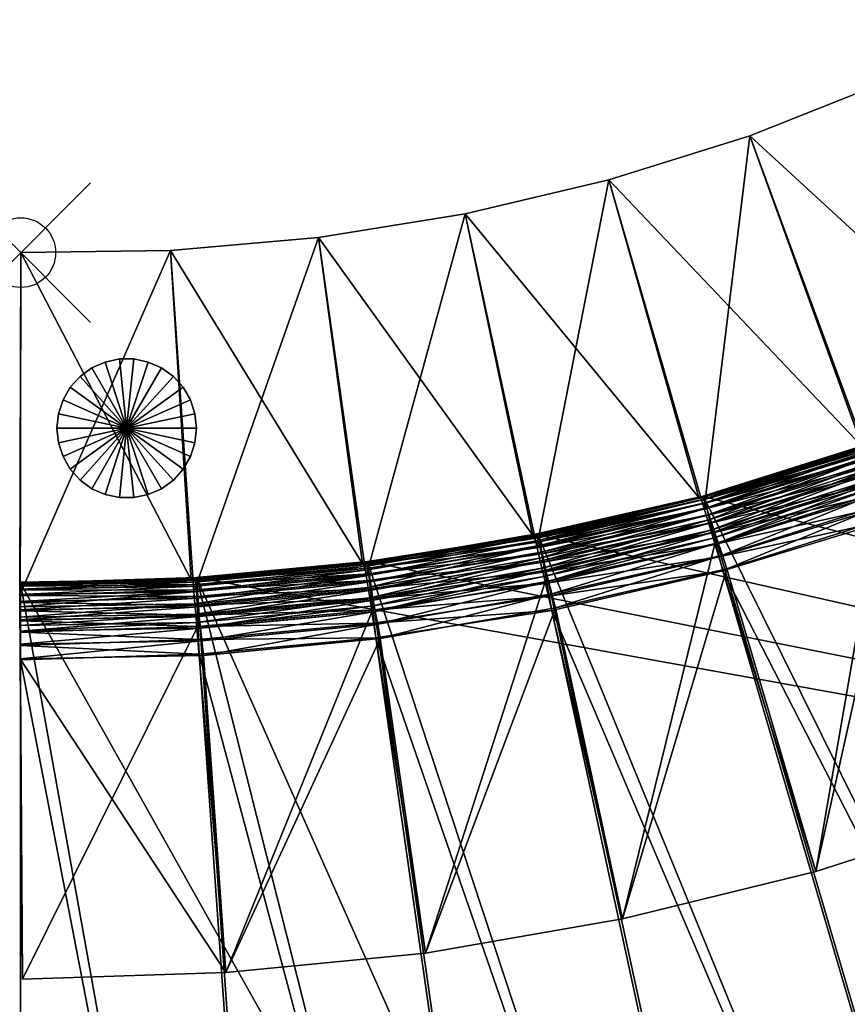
# Model space of a CAD drawing. Header units: inches. Extents: x 0 to 40.9, y -28 to 8.2.
# Tile 2 of 4: x 0 to 11.9, y -10.8 to 3.3. Entities that reach past the tile are written whole.
import ezdxf

# ---------------------------------------------------------------- set-up
doc = ezdxf.new("R2010")
doc.units = ezdxf.units.IN
doc.header["$MEASUREMENT"] = 0
doc.header["$PDMODE"] = 35
doc.header["$PDSIZE"] = 1
for name, color, linetype in [('A-FURN-3-NODE', 7, 'Continuous'), ('A-FURN-3-ST', 151, 'Continuous'), ('A-FURN-3-ST-BK', 151, 'Continuous'), ('A-FURN-3-ST-LG', 252, 'Continuous')]:
    doc.layers.add(name, color=color, linetype=linetype)

msp = doc.modelspace()

# ---------------------------------------------------------------- linework, layer by layer
at = {"layer": 'A-FURN-3-NODE'}
msp.add_point((0, 0), dxfattribs=at)

# ---------------------------------------------------------------- meshes
at = {"layer": 'A-FURN-3-ST'}
mesh = msp.add_polyface(dxfattribs=at)
corners = [(16.545, -0.72, 1.5), (18.699, 0.452, 1.5), (27.671, -21.232, 1.5), (14.419, -1.874, 1.5), (24.032, -23.011, 1.5), (16.545, -0.72, 12.132), (18.699, 0.452, 12.132), (7.422, -4.05, 12.132), (4.973, -4.43, 12.132), (40.878, -11.59, 12.132), (9.798, -3.498, 12.132), (12.133, -2.788, 12.132), (14.419, -1.874, 12.132), (12.133, -2.788, 12.132), (14.419, -1.874, 12.132), (40.878, -11.59, 12.132), (9.798, -3.498, 12.132), (7.422, -4.05, 12.132), (4.973, -4.43, 12.132), (18.699, 0.452, 13.532), (18.699, 0.452, 12.132), (16.545, -0.72, 12.132), (17.037, -1.704, 14.632), (14.84, -2.89, 14.632), (27.111, -20.285, 14.632), (19.26, -0.495, 14.632), (30.618, -18.257, 14.632), (18.705, 0.442, 13.741), (20.53, 1.759, 13.741), (18.722, 0.414, 13.928), (20.549, 1.731, 13.928), (18.75, 0.366, 14.093), (20.58, 1.686, 14.093), (18.789, 0.3, 14.236), (20.624, 1.623, 14.236), (18.839, 0.215, 14.357), (20.68, 1.541, 14.357), (16.545, -0.72, 13.532), (16.55, -0.73, 13.741), (16.565, -0.759, 13.928), (16.59, -0.808, 14.093), (16.624, -0.877, 14.236), (16.944, -1.517, 14.621), (19.153, -0.315, 14.621), (16.86, -1.35, 14.588), (19.058, -0.154, 14.588), (16.787, -1.202, 14.533), (18.974, -0.012, 14.533), (16.723, -1.074, 14.456), (18.901, 0.111, 14.456), (16.668, -0.966, 14.357), (21.15, 0.863, 14.632), (21.031, 1.035, 14.621), (20.925, 1.189, 14.588), (20.831, 1.325, 14.533), (20.749, 1.442, 14.456)]
mesh.append_faces([[corners[k] for k in face] for face in [(0, 1, 2), (3, 0, 4), (7, 8, 9), (10, 7, 9), (11, 10, 9), (12, 11, 9), (13, 14, 15), (16, 13, 15), (17, 16, 15), (18, 17, 15), (22, 23, 24), (25, 22, 26)]], dxfattribs={"vtx1": -1, "vtx2": -1})
mesh.append_faces([[corners[k] for k in face] for face in [(5, 6, 1), (19, 20, 21), (19, 27, 28), (27, 29, 30), (29, 31, 32), (31, 33, 34), (33, 35, 36), (27, 19, 37), (29, 27, 38), (31, 29, 39), (33, 31, 40), (35, 33, 41), (42, 22, 25), (25, 43, 42), (44, 42, 43), (43, 45, 44), (46, 44, 45), (45, 47, 46), (48, 46, 47), (47, 49, 48), (49, 35, 50), (43, 25, 51), (51, 52, 43), (45, 43, 52), (52, 53, 45), (47, 45, 53), (53, 54, 47), (49, 47, 54), (35, 49, 55)]], dxfattribs={"vtx2": -1})
mesh = msp.add_polyface(dxfattribs=at)
corners = [(16.545, -0.72, 1.5), (27.671, -21.232, 1.5), (24.032, -23.011, 1.5), (12.133, -2.788, 1.5), (20.244, -24.56, 1.5), (27.671, -21.232, 12.132), (24.032, -23.011, 12.132), (20.244, -24.56, 12.132), (24.032, -23.011, 12.132), (27.671, -21.232, 12.132), (12.347, -26.766, 12.132), (40.878, -11.59, 12.132), (2.519, -4.659, 12.132), (12.347, -26.766, 12.132), (2.519, -4.659, 12.132), (40.878, -11.59, 12.132), (27.671, -21.232, 12.132), (24.032, -23.011, 12.132), (20.244, -24.56, 12.132), (27.671, -21.232, 13.532), (24.032, -23.011, 13.532), (12.481, -3.832, 14.632), (19.823, -23.544, 14.632), (23.54, -22.027, 14.632), (14.84, -2.89, 14.632), (27.111, -20.285, 14.632), (17.037, -1.704, 14.632), (30.618, -18.257, 14.632), (24.027, -23.001, 13.741), (27.666, -21.222, 13.741), (24.013, -22.971, 13.928), (27.649, -21.194, 13.928), (23.988, -22.922, 14.093), (27.621, -21.146, 14.093), (23.954, -22.853, 14.236), (27.582, -21.08, 14.236), (23.909, -22.765, 14.357), (27.531, -20.995, 14.357), (20.139, -24.306, 14.357), (27.217, -20.465, 14.621), (23.634, -22.214, 14.621), (27.313, -20.626, 14.588), (23.718, -22.381, 14.588), (27.397, -20.768, 14.533), (23.791, -22.528, 14.533), (27.469, -20.891, 14.456), (23.855, -22.656, 14.456), (19.903, -23.737, 14.621), (19.975, -23.91, 14.588), (20.038, -24.062, 14.533), (20.093, -24.194, 14.456)]
mesh.append_faces([[corners[k] for k in face] for face in [(10, 9, 11), (12, 10, 11), (13, 14, 15), (16, 13, 15)]], dxfattribs={"vtx0": -1, "vtx1": -1, "vtx2": -1})
mesh.append_faces([[corners[k] for k in face] for face in [(0, 1, 2), (3, 2, 4), (21, 22, 23), (24, 23, 25), (26, 25, 27)]], dxfattribs={"vtx0": -1, "vtx2": -1})
mesh.append_faces([[corners[k] for k in face] for face in [(5, 6, 2), (2, 1, 5), (7, 8, 9), (16, 17, 18), (16, 19, 20), (20, 17, 16), (28, 20, 19), (19, 29, 28), (30, 28, 29), (29, 31, 30), (32, 30, 31), (31, 33, 32), (34, 32, 33), (33, 35, 34), (36, 34, 35), (35, 37, 36), (34, 36, 38), (39, 25, 23), (23, 40, 39), (41, 39, 40), (40, 42, 41), (43, 41, 42), (42, 44, 43), (45, 43, 44), (44, 46, 45), (37, 45, 46), (46, 36, 37), (40, 23, 22), (22, 47, 40), (42, 40, 47), (44, 42, 48), (46, 44, 49), (36, 46, 50)]], dxfattribs={"vtx2": -1})
mesh = msp.add_polyface(dxfattribs=at)
corners = [(12.133, -2.788, 1.5), (14.419, -1.874, 1.5), (24.032, -23.011, 1.5), (9.798, -3.498, 1.5), (20.244, -24.56, 1.5), (16.336, -25.796, 1.5), (7.422, -4.05, 1.5), (12.347, -26.766, 1.5), (4.973, -4.43, 1.5), (2.519, -4.659, 1.5), (8.277, -27.475, 1.5), (-0.006, -4.741, 1.5), (4.159, -27.882, 1.5), (-0.006, -28, 12.132), (-0.006, -4.741, 12.132), (2.519, -4.659, 12.132), (-0.006, -4.741, 12.132), (12.347, -26.766, 12.132), (4.973, -4.43, 12.132), (40.878, -11.59, 12.132), (2.519, -4.659, 12.132), (4.973, -4.43, 12.132), (40.878, -11.59, 12.132), (12.347, -26.766, 12.132), (-0.006, -4.741, 12.132), (-0.006, -5.446, 14.588), (-0.006, -5.281, 14.533), (-0.006, -5.138, 14.456), (-0.006, -5.842, 14.632), (-0.006, -5.633, 14.621), (-0.006, -27.461, 14.533), (-0.006, -28, 12.132), (-0.006, -4.785, 13.928), (-0.006, -4.741, 13.532), (2.558, -5.758, 14.632), (4.041, -26.789, 14.632), (5.092, -5.524, 14.632), (8.081, -26.392, 14.632), (7.618, -5.132, 14.632), (12.074, -25.7, 14.632), (15.989, -24.752, 14.632), (10.071, -4.564, 14.632), (19.823, -23.544, 14.632), (12.481, -3.832, 14.632), (14.84, -2.89, 14.632), (23.54, -22.027, 14.632), (2.551, -5.55, 14.621), (2.544, -5.363, 14.588), (2.538, -5.198, 14.533), (2.533, -5.055, 14.456), (5.069, -5.316, 14.621), (5.049, -5.13, 14.588)]
mesh.append_faces([[corners[k] for k in face] for face in [(31, 33, 24)]], dxfattribs={"vtx0": -1})
mesh.append_faces([[corners[k] for k in face] for face in [(28, 25, 27), (30, 28, 27), (31, 27, 32), (31, 32, 33)]], dxfattribs={"vtx0": -1, "vtx1": -1, "vtx2": -1})
mesh.append_faces([[corners[k] for k in face] for face in [(3, 4, 5), (6, 5, 7), (23, 24, 20), (38, 39, 40), (41, 40, 42)]], dxfattribs={"vtx0": -1, "vtx2": -1})
mesh.append_faces([[corners[k] for k in face] for face in [(0, 1, 2), (3, 0, 4), (6, 3, 5), (8, 6, 7), (9, 8, 10), (11, 9, 12), (15, 16, 17), (18, 15, 19), (20, 21, 22), (34, 28, 35), (36, 34, 37), (38, 36, 39), (41, 38, 40), (43, 41, 42), (44, 43, 45)]], dxfattribs={"vtx1": -1, "vtx2": -1})
mesh.append_faces([[corners[k] for k in face] for face in [(13, 14, 11), (25, 26, 27), (28, 29, 25), (29, 28, 34), (34, 46, 29), (25, 29, 46), (46, 47, 25), (26, 25, 47), (47, 48, 26), (27, 26, 48), (48, 49, 27), (46, 34, 36), (36, 50, 46), (47, 46, 50), (50, 51, 47), (48, 47, 51), (50, 36, 38)]], dxfattribs={"vtx2": -1})
mesh = msp.add_polyface(dxfattribs=at)
corners = [(9.798, -3.498, 12.132), (12.133, -2.788, 12.132), (12.133, -2.788, 1.5), (9.798, -3.498, 1.5), (14.419, -1.874, 12.132), (14.419, -1.874, 1.5), (9.798, -3.498, 12.132), (9.798, -3.498, 13.532), (12.133, -2.788, 13.532), (12.133, -2.788, 12.132), (14.419, -1.874, 13.532), (14.419, -1.874, 12.132), (12.136, -2.799, 13.741), (9.801, -3.509, 13.741), (12.147, -2.83, 13.928), (9.809, -3.541, 13.928), (12.164, -2.882, 14.093), (9.823, -3.594, 14.093), (12.188, -2.955, 14.236), (9.842, -3.669, 14.236), (12.22, -3.049, 14.357), (9.867, -3.765, 14.357), (14.423, -1.884, 13.741), (14.436, -1.915, 13.928), (14.457, -1.966, 14.093), (14.487, -2.037, 14.236), (14.524, -2.128, 14.357), (10.071, -4.564, 14.632), (10.019, -4.361, 14.621), (7.581, -4.927, 14.621), (9.973, -4.18, 14.588), (7.548, -4.743, 14.588), (9.932, -4.02, 14.533), (7.518, -4.58, 14.533), (12.481, -3.832, 14.632), (12.414, -3.634, 14.621), (12.355, -3.456, 14.588), (12.303, -3.3, 14.533), (9.897, -3.882, 14.456), (12.258, -3.164, 14.456), (14.84, -2.89, 14.632), (14.76, -2.697, 14.621), (14.689, -2.525, 14.588), (14.625, -2.372, 14.533), (14.571, -2.24, 14.456)]
mesh.append_faces([[corners[k] for k in face] for face in [(0, 1, 2), (2, 3, 0), (1, 4, 5), (5, 2, 1), (6, 7, 8), (8, 9, 6), (9, 8, 10), (10, 11, 9), (12, 8, 7), (7, 13, 12), (14, 12, 13), (13, 15, 14), (16, 14, 15), (15, 17, 16), (18, 16, 17), (17, 19, 18), (20, 18, 19), (19, 21, 20), (8, 12, 22), (12, 14, 23), (14, 16, 24), (16, 18, 25), (18, 20, 26), (27, 28, 29), (28, 30, 31), (30, 32, 33), (28, 27, 34), (34, 35, 28), (30, 28, 35), (35, 36, 30), (32, 30, 36), (36, 37, 32), (38, 32, 37), (37, 39, 38), (21, 38, 39), (39, 20, 21), (35, 34, 40), (36, 35, 41), (37, 36, 42), (39, 37, 43), (20, 39, 44)]], dxfattribs={"vtx2": -1})
mesh = msp.add_polyface(dxfattribs=at)
corners = [(4.973, -4.43, 12.132), (7.422, -4.05, 12.132), (7.422, -4.05, 1.5), (9.798, -3.498, 12.132), (9.798, -3.498, 1.5), (7.422, -4.05, 13.532), (7.422, -4.05, 12.132), (4.973, -4.43, 12.132), (9.798, -3.498, 13.532), (9.798, -3.498, 12.132), (7.424, -4.061, 13.741), (4.973, -4.43, 13.532), (4.974, -4.441, 13.741), (7.43, -4.093, 13.928), (4.978, -4.474, 13.928), (7.44, -4.147, 14.093), (4.984, -4.528, 14.093), (7.453, -4.223, 14.236), (4.992, -4.605, 14.236), (7.471, -4.32, 14.357), (5.003, -4.703, 14.357), (9.801, -3.509, 13.741), (9.809, -3.541, 13.928), (9.823, -3.594, 14.093), (9.842, -3.669, 14.236), (9.867, -3.765, 14.357), (7.618, -5.132, 14.632), (7.581, -4.927, 14.621), (5.069, -5.316, 14.621), (5.049, -5.13, 14.588), (7.548, -4.743, 14.588), (5.031, -4.966, 14.533), (7.518, -4.58, 14.533), (5.016, -4.824, 14.456), (7.493, -4.439, 14.456), (10.071, -4.564, 14.632), (10.019, -4.361, 14.621), (9.973, -4.18, 14.588), (9.932, -4.02, 14.533), (9.897, -3.882, 14.456)]
mesh.append_faces([[corners[k] for k in face] for face in [(0, 1, 2), (1, 3, 4), (4, 2, 1), (5, 6, 7), (6, 5, 8), (8, 9, 6), (10, 5, 11), (11, 12, 10), (13, 10, 12), (12, 14, 13), (15, 13, 14), (14, 16, 15), (17, 15, 16), (16, 18, 17), (19, 17, 18), (18, 20, 19), (21, 8, 5), (5, 10, 21), (22, 21, 10), (10, 13, 22), (23, 22, 13), (13, 15, 23), (24, 23, 15), (15, 17, 24), (25, 24, 17), (17, 19, 25), (26, 27, 28), (29, 28, 27), (27, 30, 29), (31, 29, 30), (30, 32, 31), (33, 31, 32), (32, 34, 33), (20, 33, 34), (34, 19, 20), (27, 26, 35), (30, 27, 36), (32, 30, 37), (34, 32, 38), (38, 39, 34), (19, 34, 39), (39, 25, 19)]], dxfattribs={"vtx2": -1})
mesh = msp.add_polyface(dxfattribs=at)
corners = [(-0.006, -4.741, 12.132), (2.519, -4.659, 12.132), (2.519, -4.659, 1.5), (-0.006, -4.741, 1.5), (4.973, -4.43, 12.132), (4.973, -4.43, 1.5), (7.422, -4.05, 1.5), (-0.006, -4.785, 13.928), (-0.006, -4.752, 13.741), (-0.006, -4.741, 13.532), (-0.006, -4.917, 14.236), (-0.006, -4.84, 14.093), (-0.006, -5.138, 14.456), (-0.006, -5.017, 14.357), (-0.006, -4.741, 12.132), (2.519, -4.659, 13.532), (2.519, -4.659, 12.132), (4.973, -4.43, 13.532), (4.973, -4.43, 12.132), (7.422, -4.05, 13.532), (2.519, -4.67, 13.741), (2.52, -4.703, 13.928), (2.522, -4.758, 14.093), (2.525, -4.835, 14.236), (2.528, -4.934, 14.357), (4.974, -4.441, 13.741), (4.978, -4.474, 13.928), (4.984, -4.528, 14.093), (4.992, -4.605, 14.236), (5.003, -4.703, 14.357), (2.533, -5.055, 14.456), (5.049, -5.13, 14.588), (5.031, -4.966, 14.533), (2.538, -5.198, 14.533), (5.016, -4.824, 14.456)]
mesh.append_faces([[corners[k] for k in face] for face in [(12, 10, 7)]], dxfattribs={"vtx0": -1, "vtx1": -1, "vtx2": -1})
mesh.append_faces([[corners[k] for k in face] for face in [(0, 1, 2), (2, 3, 0), (1, 4, 5), (5, 2, 1), (6, 5, 4), (7, 8, 9), (10, 11, 7), (12, 13, 10), (14, 9, 15), (15, 16, 14), (16, 15, 17), (17, 18, 16), (18, 17, 19), (20, 15, 9), (9, 8, 20), (21, 20, 8), (8, 7, 21), (22, 21, 7), (7, 11, 22), (23, 22, 11), (11, 10, 23), (24, 23, 10), (10, 13, 24), (25, 17, 15), (15, 20, 25), (26, 25, 20), (20, 21, 26), (27, 26, 21), (21, 22, 27), (28, 27, 22), (22, 23, 28), (29, 28, 23), (23, 24, 29), (13, 12, 30), (30, 24, 13), (31, 32, 33), (30, 33, 32), (32, 34, 30), (24, 30, 34), (34, 29, 24)]], dxfattribs={"vtx2": -1})
mesh = msp.add_polyface(dxfattribs=at)
corners = [(4.973, -4.43, 1.5), (12.347, -26.766, 1.5), (8.277, -27.475, 1.5), (2.519, -4.659, 1.5), (4.159, -27.882, 1.5), (-0.006, -28, 1.5), (-0.006, -4.741, 1.5), (-0.006, -28, 12.132), (16.336, -25.796, 1.5), (16.336, -25.796, 12.132), (12.347, -26.766, 12.132), (16.336, -25.796, 12.132), (20.244, -24.56, 12.132), (-0.006, -4.741, 12.132), (-0.006, -28, 12.132), (4.159, -27.882, 12.132), (4.159, -27.882, 12.132), (-0.006, -28, 12.132), (-0.006, -4.741, 12.132), (12.347, -26.766, 12.132), (20.244, -24.56, 12.132), (16.336, -25.796, 12.132), (-0.006, -27.109, 14.621), (-0.006, -26.9, 14.632), (-0.006, -5.842, 14.632), (-0.006, -27.461, 14.533), (-0.006, -5.138, 14.456), (16.336, -25.796, 13.532), (12.347, -26.766, 13.532), (4.041, -26.789, 14.632), (2.558, -5.758, 14.632), (8.081, -26.392, 14.632), (5.092, -5.524, 14.632), (12.074, -25.7, 14.632), (16.333, -25.785, 13.741), (12.344, -26.755, 13.741), (16.322, -25.754, 13.928), (12.336, -26.723, 13.928), (16.305, -25.702, 14.093), (12.322, -26.67, 14.093), (12.303, -26.596, 14.236), (16.281, -25.629, 14.236), (12.278, -26.5, 14.357), (16.249, -25.535, 14.357), (15.989, -24.752, 14.632), (16.055, -24.951, 14.621), (19.903, -23.737, 14.621), (16.114, -25.128, 14.588), (19.975, -23.91, 14.588), (12.126, -25.903, 14.621), (12.172, -26.084, 14.588), (16.166, -25.284, 14.533), (12.213, -26.244, 14.533), (16.211, -25.42, 14.456), (12.248, -26.382, 14.456), (8.118, -26.598, 14.621), (8.151, -26.782, 14.588)]
mesh.append_faces([[corners[k] for k in face] for face in [(13, 15, 10), (19, 16, 18), (25, 22, 24), (17, 25, 26)]], dxfattribs={"vtx0": -1, "vtx1": -1, "vtx2": -1})
mesh.append_faces([[corners[k] for k in face] for face in [(0, 1, 2), (3, 2, 4), (30, 29, 31), (32, 31, 33)]], dxfattribs={"vtx0": -1, "vtx2": -1})
mesh.append_faces([[corners[k] for k in face] for face in [(5, 6, 4)]], dxfattribs={"vtx1": -1})
mesh.append_faces([[corners[k] for k in face] for face in [(6, 5, 7), (1, 8, 9), (10, 11, 12), (13, 14, 15), (16, 17, 18), (20, 21, 19), (22, 23, 24), (21, 27, 28), (24, 23, 29), (27, 34, 35), (34, 36, 37), (36, 38, 39), (40, 39, 38), (38, 41, 40), (42, 40, 41), (41, 43, 42), (44, 45, 46), (45, 47, 48), (45, 44, 33), (33, 49, 45), (47, 45, 49), (49, 50, 47), (51, 47, 50), (50, 52, 51), (53, 51, 52), (52, 54, 53), (43, 53, 54), (54, 42, 43), (49, 33, 31), (31, 55, 49), (50, 49, 55), (52, 50, 56)]], dxfattribs={"vtx2": -1})
at = {"layer": 'A-FURN-3-ST-BK'}
mesh = msp.add_polyface(dxfattribs=at)
corners = [(4.956, -4.636, 28.478), (7.406, -4.214, 28.478), (6.377, 0.556, 28.5), (9.806, -3.675, 28.478), (8.438, 1.042, 28.5), (8.438, 1.042, 1.5), (6.377, 0.556, 1.5), (9.731, -3.512, 1.5), (7.343, -4.047, 1.5), (9.785, -3.493, 13.727), (7.398, -4.032, 13.727), (9.96, -4.175, 28.006), (12.349, -3.424, 28.006), (12.319, -3.346, 28.169), (9.935, -4.096, 28.169), (12.275, -3.235, 28.307), (9.9, -3.981, 28.307), (12.221, -3.095, 28.412), (9.856, -3.838, 28.412), (12.159, -2.936, 28.478), (10.46, 1.674, 28.5), (10.46, 1.674, 1.5), (12.073, -2.779, 1.5), (12.126, -2.756, 13.727), (14.622, -2.435, 28.169), (14.571, -2.327, 28.307), (14.507, -2.191, 28.412), (14.434, -2.037, 28.478), (12.412, 2.45, 28.5), (12.412, 2.45, 1.5), (14.337, -1.887, 1.5), (14.273, 3.341, 1.5), (9.788, -3.504, 13.936), (7.401, -4.042, 13.936), (9.799, -3.535, 14.123), (7.409, -4.074, 14.123), (9.816, -3.587, 14.288), (7.423, -4.127, 14.288), (12.332, -3.254, 14.728), (12.395, -3.406, 14.783), (10.008, -4.161, 14.783), (12.277, -3.122, 14.651), (9.955, -4.004, 14.728), (9.91, -3.869, 14.651), (12.231, -3.01, 14.552), (9.872, -3.754, 14.552), (12.13, -2.766, 13.936), (12.142, -2.797, 14.123), (12.163, -2.847, 14.288), (9.841, -3.66, 14.431), (12.193, -2.919, 14.431), (14.629, -2.342, 14.728), (14.565, -2.214, 14.651), (14.511, -2.106, 14.552), (14.388, -1.86, 13.727), (14.393, -1.87, 13.936), (14.408, -1.899, 14.123), (14.432, -1.948, 14.288), (14.467, -2.017, 14.431)]
mesh.append_faces([[corners[k] for k in face] for face in [(0, 1, 2), (1, 3, 4), (4, 2, 1), (2, 4, 5), (5, 6, 2), (6, 5, 7), (7, 8, 6), (7, 9, 10), (11, 12, 13), (14, 13, 15), (16, 15, 17), (17, 18, 16), (18, 17, 19), (19, 3, 18), (3, 19, 20), (20, 4, 3), (4, 20, 21), (21, 5, 4), (5, 21, 22), (22, 7, 5), (22, 23, 9), (9, 7, 22), (24, 13, 12), (25, 15, 13), (26, 17, 15), (27, 19, 17), (19, 27, 28), (28, 20, 19), (20, 28, 29), (29, 21, 20), (21, 29, 30), (30, 22, 21), (23, 22, 30), (31, 29, 28), (9, 32, 33), (32, 34, 35), (34, 36, 37), (38, 39, 40), (41, 38, 42), (42, 43, 41), (44, 41, 43), (43, 45, 44), (32, 9, 23), (23, 46, 32), (34, 32, 46), (46, 47, 34), (36, 34, 47), (47, 48, 36), (49, 36, 48), (48, 50, 49), (45, 49, 50), (50, 44, 45), (39, 38, 51), (38, 41, 52), (41, 44, 53), (46, 23, 54), (47, 46, 55), (48, 47, 56), (50, 48, 57), (44, 50, 58)]], dxfattribs={"vtx2": -1})
mesh = msp.add_polyface(dxfattribs=at)
corners = [(-0.016, -4.908, 28.478), (2.483, -4.866, 28.478), (2.149, 0.033, 28.5), (0, 0, 28.5), (2.149, 0.033, 1.5), (0, 0, 1.5), (2.444, -4.692, 1.5), (-0.016, -4.732, 1.5), (2.501, -4.685, 13.727), (-0.016, -4.727, 13.727), (4.956, -4.636, 28.478), (4.272, 0.218, 28.5), (4.272, 0.218, 1.5), (4.905, -4.465, 1.5), (4.961, -4.454, 13.727), (7.445, -4.38, 28.412), (4.983, -4.805, 28.412), (5.006, -4.953, 28.307), (7.406, -4.214, 28.478), (6.377, 0.556, 28.5), (6.377, 0.556, 1.5), (7.343, -4.047, 1.5), (-0.016, -4.738, 13.936), (-0.016, -4.771, 14.123), (-0.015, -4.826, 14.288), (-0.015, -4.903, 14.431), (-0.014, -5.002, 14.552), (-0.013, -5.123, 14.651), (-0.012, -5.266, 14.728), (-0.011, -5.431, 14.783), (-0.01, -5.618, 14.816), (-0.011, -5.43, 28.006), (-0.013, -5.347, 28.169), (-0.013, -5.228, 28.307), (-0.014, -5.078, 28.412), (2.502, -4.695, 13.936), (2.506, -4.728, 14.123), (4.963, -4.465, 13.936), (4.969, -4.497, 14.123), (2.512, -4.783, 14.288), (4.979, -4.551, 14.288), (2.52, -4.859, 14.431), (4.993, -4.627, 14.431), (5.011, -4.724, 14.552), (2.531, -4.958, 14.552), (5.058, -4.984, 14.728), (5.032, -4.843, 14.651), (7.497, -4.415, 14.651), (7.466, -4.298, 14.552), (7.398, -4.032, 13.727), (7.401, -4.042, 13.936), (7.409, -4.074, 14.123), (7.423, -4.127, 14.288), (7.442, -4.202, 14.431)]
mesh.append_faces([[corners[k] for k in face] for face in [(3, 34, 0)]], dxfattribs={"vtx0": -1})
mesh.append_faces([[corners[k] for k in face] for face in [(3, 30, 31)]], dxfattribs={"vtx0": -1, "vtx1": -1, "vtx2": -1})
mesh.append_faces([[corners[k] for k in face] for face in [(5, 9, 22), (3, 22, 23), (3, 23, 24), (3, 24, 25), (3, 25, 26), (3, 26, 27), (3, 27, 28), (3, 28, 29), (3, 29, 30), (3, 31, 32), (3, 32, 33), (3, 33, 34)]], dxfattribs={"vtx0": -1, "vtx2": -1})
mesh.append_faces([[corners[k] for k in face] for face in [(3, 5, 22)]], dxfattribs={"vtx1": -1, "vtx2": -1})
mesh.append_faces([[corners[k] for k in face] for face in [(0, 1, 2), (2, 3, 0), (3, 2, 4), (4, 5, 3), (5, 4, 6), (6, 7, 5), (6, 8, 9), (9, 7, 6), (1, 10, 11), (11, 2, 1), (2, 11, 12), (12, 4, 2), (4, 12, 13), (13, 6, 4), (13, 14, 8), (8, 6, 13), (15, 16, 17), (18, 10, 16), (19, 11, 10), (11, 19, 20), (20, 12, 11), (12, 20, 21), (21, 13, 12), (14, 13, 21), (5, 7, 9), (22, 9, 8), (8, 35, 22), (23, 22, 35), (35, 36, 23), (35, 8, 14), (14, 37, 35), (36, 35, 37), (37, 38, 36), (39, 36, 38), (38, 40, 39), (41, 39, 40), (40, 42, 41), (42, 43, 44), (45, 46, 47), (46, 43, 48), (37, 14, 49), (38, 37, 50), (40, 38, 51), (42, 40, 52), (43, 42, 53)]], dxfattribs={"vtx2": -1})
mesh = msp.add_polyface(dxfattribs=at)
corners = [(7.671, -5.097, 14.827), (8.636, -9.556, 14.827), (5.805, -10.049, 14.827), (5.158, -5.536, 14.827), (7.524, -4.724, 28.006), (5.038, -5.154, 28.006), (7.506, -4.643, 28.169), (5.025, -5.072, 28.169), (7.478, -4.526, 28.307), (5.006, -4.953, 28.307), (7.445, -4.38, 28.412), (4.983, -4.805, 28.412), (7.406, -4.214, 28.478), (7.343, -4.047, 1.5), (7.398, -4.032, 13.727), (4.961, -4.454, 13.727), (10.133, -4.536, 14.827), (11.409, -8.877, 14.827), (9.96, -4.175, 28.006), (9.935, -4.096, 28.169), (9.9, -3.981, 28.307), (9.856, -3.838, 28.412), (9.806, -3.675, 28.478), (9.731, -3.512, 1.5), (12.547, -3.772, 14.827), (14.128, -8.003, 14.827), (12.349, -3.424, 28.006), (12.319, -3.346, 28.169), (12.275, -3.235, 28.307), (7.62, -4.894, 14.816), (7.573, -4.713, 14.783), (5.121, -5.33, 14.816), (7.532, -4.553, 14.728), (5.087, -5.146, 14.783), (7.497, -4.415, 14.651), (5.058, -4.984, 14.728), (7.466, -4.298, 14.552), (5.032, -4.843, 14.651), (7.401, -4.042, 13.936), (4.963, -4.465, 13.936), (7.409, -4.074, 14.123), (4.969, -4.497, 14.123), (7.423, -4.127, 14.288), (4.979, -4.551, 14.288), (7.442, -4.202, 14.431), (4.993, -4.627, 14.431), (5.011, -4.724, 14.552), (10.067, -4.338, 14.816), (10.008, -4.161, 14.783), (9.955, -4.004, 14.728), (9.91, -3.869, 14.651), (9.872, -3.754, 14.552), (9.785, -3.493, 13.727), (9.788, -3.504, 13.936), (9.799, -3.535, 14.123), (9.816, -3.587, 14.288), (9.841, -3.66, 14.431), (12.467, -3.579, 14.816), (12.395, -3.406, 14.783), (12.332, -3.254, 14.728)]
mesh.append_faces([[corners[k] for k in face] for face in [(0, 1, 2), (2, 3, 0), (2, 1, 4), (5, 4, 6), (7, 6, 8), (9, 8, 10), (11, 10, 12), (13, 14, 15), (16, 17, 1), (1, 0, 16), (1, 17, 18), (18, 4, 1), (4, 18, 19), (19, 6, 4), (6, 19, 20), (20, 8, 6), (8, 20, 21), (21, 10, 8), (10, 21, 22), (22, 12, 10), (14, 13, 23), (24, 25, 17), (17, 16, 24), (17, 25, 26), (26, 18, 17), (27, 19, 18), (28, 20, 19), (29, 0, 3), (30, 29, 31), (32, 30, 33), (34, 32, 35), (36, 34, 37), (14, 38, 39), (38, 40, 41), (40, 42, 43), (42, 44, 45), (44, 36, 46), (47, 16, 0), (0, 29, 47), (48, 47, 29), (29, 30, 48), (49, 48, 30), (30, 32, 49), (50, 49, 32), (32, 34, 50), (51, 50, 34), (34, 36, 51), (38, 14, 52), (40, 38, 53), (42, 40, 54), (44, 42, 55), (55, 56, 44), (36, 44, 56), (56, 51, 36), (57, 24, 16), (16, 47, 57), (58, 57, 47), (47, 48, 58), (48, 49, 59)]], dxfattribs={"vtx2": -1})
mesh = msp.add_polyface(dxfattribs=at)
corners = [(2.944, -10.323, 14.827), (0.025, -10.419, 14.827), (-0.008, -5.827, 14.827), (2.62, -5.778, 14.827), (2.527, -5.388, 28.006), (-0.011, -5.43, 28.006), (2.52, -5.305, 28.169), (-0.013, -5.347, 28.169), (2.51, -5.186, 28.307), (-0.013, -5.228, 28.307), (2.497, -5.036, 28.412), (-0.014, -5.078, 28.412), (2.483, -4.866, 28.478), (-0.016, -4.908, 28.478), (5.158, -5.536, 14.827), (5.805, -10.049, 14.827), (5.038, -5.154, 28.006), (5.025, -5.072, 28.169), (5.006, -4.953, 28.307), (4.983, -4.805, 28.412), (4.956, -4.636, 28.478), (7.524, -4.724, 28.006), (7.506, -4.643, 28.169), (7.478, -4.526, 28.307), (-0.01, -5.618, 14.816), (2.597, -5.57, 14.816), (2.577, -5.384, 14.783), (-0.011, -5.431, 14.783), (2.559, -5.22, 14.728), (-0.012, -5.266, 14.728), (2.544, -5.078, 14.651), (-0.013, -5.123, 14.651), (2.531, -4.958, 14.552), (-0.014, -5.002, 14.552), (-0.015, -4.826, 14.288), (-0.016, -4.771, 14.123), (2.506, -4.728, 14.123), (2.512, -4.783, 14.288), (-0.015, -4.903, 14.431), (2.52, -4.859, 14.431), (5.121, -5.33, 14.816), (5.087, -5.146, 14.783), (5.058, -4.984, 14.728), (5.032, -4.843, 14.651), (5.011, -4.724, 14.552), (4.993, -4.627, 14.431), (7.62, -4.894, 14.816), (7.573, -4.713, 14.783), (7.532, -4.553, 14.728)]
mesh.append_faces([[corners[k] for k in face] for face in [(24, 2, 5)]], dxfattribs={"vtx1": -1, "vtx2": -1})
mesh.append_faces([[corners[k] for k in face] for face in [(0, 1, 2), (2, 3, 0), (1, 0, 4), (4, 5, 1), (5, 4, 6), (6, 7, 5), (7, 6, 8), (8, 9, 7), (9, 8, 10), (10, 11, 9), (11, 10, 12), (12, 13, 11), (14, 15, 0), (0, 3, 14), (0, 15, 16), (16, 4, 0), (4, 16, 17), (17, 6, 4), (6, 17, 18), (18, 8, 6), (8, 18, 19), (19, 10, 8), (10, 19, 20), (20, 12, 10), (21, 16, 15), (22, 17, 16), (23, 18, 17), (2, 1, 5), (25, 3, 2), (2, 24, 25), (26, 25, 24), (24, 27, 26), (28, 26, 27), (27, 29, 28), (30, 28, 29), (29, 31, 30), (32, 30, 31), (31, 33, 32), (34, 35, 36), (36, 37, 34), (38, 34, 37), (37, 39, 38), (33, 38, 39), (39, 32, 33), (40, 14, 3), (3, 25, 40), (41, 40, 25), (25, 26, 41), (42, 41, 26), (26, 28, 42), (43, 42, 28), (28, 30, 43), (44, 43, 30), (30, 32, 44), (32, 39, 45), (14, 40, 46), (40, 41, 47), (41, 42, 48)]], dxfattribs={"vtx2": -1})
at = {"layer": 'A-FURN-3-ST-LG'}
mesh = msp.add_polyface(dxfattribs=at)
corners = [(1.519, -2.52, 0), (2.519, -2.52, 0), (2.498, -2.728, 0), (2.433, -2.926, 0), (2.329, -3.107, 0), (2.189, -3.263, 0), (2.019, -3.386, 0), (1.829, -3.471, 0), (1.624, -3.514, 0), (1.415, -3.514, 0), (1.21, -3.471, 0), (1.019, -3.386, 0), (0.85, -3.263, 0), (0.71, -3.107, 0), (0.606, -2.926, 0), (0.541, -2.728, 0), (0.519, -2.52, 0), (0.541, -2.312, 0), (0.606, -2.113, 0), (0.71, -1.932, 0), (0.85, -1.777, 0), (1.019, -1.654, 0), (1.21, -1.569, 0), (1.415, -1.525, 0), (1.624, -1.525, 0), (1.829, -1.569, 0), (2.019, -1.654, 0), (2.189, -1.777, 0), (2.329, -1.932, 0), (2.433, -2.113, 0), (2.498, -2.312, 0), (2.519, -2.52, 1.5), (2.498, -2.728, 1.5), (2.433, -2.926, 1.5), (2.329, -3.107, 1.5), (2.189, -3.263, 1.5), (2.019, -3.386, 1.5), (1.829, -3.471, 1.5), (1.624, -3.514, 1.5), (1.415, -3.514, 1.5), (1.21, -3.471, 1.5), (1.019, -3.386, 1.5), (0.85, -3.263, 1.5), (0.71, -3.107, 1.5), (0.606, -2.926, 1.5), (0.541, -2.728, 1.5), (0.519, -2.52, 1.5), (0.541, -2.312, 1.5), (0.606, -2.113, 1.5), (0.71, -1.932, 1.5), (0.85, -1.777, 1.5), (1.019, -1.654, 1.5), (1.21, -1.569, 1.5), (1.415, -1.525, 1.5), (1.624, -1.525, 1.5), (1.829, -1.569, 1.5), (2.019, -1.654, 1.5), (2.189, -1.777, 1.5), (2.329, -1.932, 1.5), (2.433, -2.113, 1.5), (2.498, -2.312, 1.5), (1.519, -2.52, 1.5)]
mesh.append_faces([[corners[k] for k in face] for face in [(31, 32, 1), (32, 33, 2), (33, 34, 3), (34, 35, 4), (35, 36, 5), (36, 37, 6), (37, 38, 7), (38, 39, 8), (39, 40, 9), (40, 41, 10), (41, 42, 11), (42, 43, 12), (43, 44, 13), (44, 45, 14), (45, 46, 15), (46, 47, 16), (47, 48, 17), (48, 49, 18), (49, 50, 19), (50, 51, 20), (51, 52, 21), (52, 53, 22), (53, 54, 23), (54, 55, 24), (55, 56, 25), (56, 57, 26), (57, 58, 27), (58, 59, 28), (59, 60, 29), (60, 31, 30)]], dxfattribs={"vtx1": -1})
mesh.append_faces([[corners[k] for k in face] for face in [(1, 2, 0), (2, 3, 0), (3, 4, 0), (4, 5, 0), (5, 6, 0), (6, 7, 0), (7, 8, 0), (8, 9, 0), (9, 10, 0), (10, 11, 0), (11, 12, 0), (12, 13, 0), (13, 14, 0), (14, 15, 0), (15, 16, 0), (16, 17, 0), (17, 18, 0), (18, 19, 0), (19, 20, 0), (20, 21, 0), (21, 22, 0), (22, 23, 0), (23, 24, 0), (24, 25, 0), (25, 26, 0), (26, 27, 0), (27, 28, 0), (28, 29, 0), (29, 30, 0), (30, 1, 0), (32, 31, 61), (33, 32, 61), (34, 33, 61), (35, 34, 61), (36, 35, 61), (37, 36, 61), (38, 37, 61), (39, 38, 61), (40, 39, 61), (41, 40, 61), (42, 41, 61), (43, 42, 61), (44, 43, 61), (45, 44, 61), (46, 45, 61), (47, 46, 61), (48, 47, 61), (49, 48, 61), (50, 49, 61), (51, 50, 61), (52, 51, 61), (53, 52, 61), (54, 53, 61), (55, 54, 61), (56, 55, 61), (57, 56, 61), (58, 57, 61), (59, 58, 61), (60, 59, 61), (31, 60, 61)]], dxfattribs={"vtx1": -1, "vtx2": -1})
mesh.append_faces([[corners[k] for k in face] for face in [(32, 2, 1), (33, 3, 2), (34, 4, 3), (35, 5, 4), (36, 6, 5), (37, 7, 6), (38, 8, 7), (39, 9, 8), (40, 10, 9), (41, 11, 10), (42, 12, 11), (43, 13, 12), (44, 14, 13), (45, 15, 14), (46, 16, 15), (47, 17, 16), (48, 18, 17), (49, 19, 18), (50, 20, 19), (51, 21, 20), (52, 22, 21), (53, 23, 22), (54, 24, 23), (55, 25, 24), (56, 26, 25), (57, 27, 26), (58, 28, 27), (59, 29, 28), (60, 30, 29), (31, 1, 30)]], dxfattribs={"vtx2": -1})

doc.saveas('drawing.dxf')
